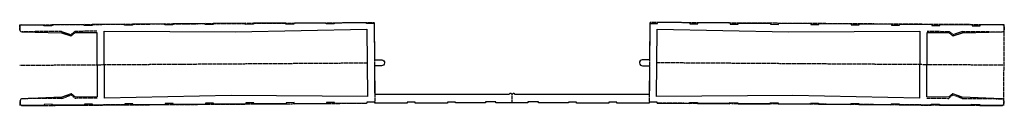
# Model space of a CAD drawing. Header units: millimetres. Extents: x -122 to 122, y -15 to 6.
import ezdxf

# ---------------------------------------------------------------- set-up
doc = ezdxf.new("R2010")
doc.units = ezdxf.units.MM
doc.linetypes.add('DASHED', pattern=[0.2068, 0.1655, -0.0413])

msp = doc.modelspace()

# ---------------------------------------------------------------- linework, layer by layer
at = {"color": 190, "linetype": 'DASHED', "lineweight": 25, "true_color": 0x8018ff}
for p, q in [((-122.09, 5.15), (-34.19, 5.76)), ((-122.09, 5.15), (-116.09, 5.19)), ((-122.08, 3.95), (-122.09, 5.15)), ((-54.09, 5.62), (-46.09, 5.68)), ((-44.09, 5.69), (-36.09, 5.75)), ((-34.19, 5.76), (-34.19, 5.51)), ((-34.19, 5.76), (-34.06, -14.22)), ((-34.19, 5.51), (-34.13, -3.24)), ((34.15, 5.76), (34.01, -14.22)), ((34.15, 5.51), (34.09, -3.24)), ((34.15, 5.76), (34.15, 5.51)), ((122.05, 5.15), (34.15, 5.76)), ((44.05, 5.69), (36.05, 5.75)), ((54.05, 5.62), (46.05, 5.68)), ((122.05, 5.15), (116.05, 5.19)), ((121.91, -14.85), (122.05, 5.15)), ((-111.73, 3.52), (-121.58, 3.45)), ((-111.73, 3.52), (-109.41, 2.7)), ((-109.41, 2.7), (-108.43, 3.54)), ((-102.97, 3.58), (-108.43, 3.54)), ((102.93, 3.58), (108.38, 3.54)), ((109.37, 2.7), (108.38, 3.54)), ((111.68, 3.52), (109.37, 2.7)), ((111.68, 3.52), (121.54, 3.45)), ((-122.02, -4.85), (-35.92, -4.25)), ((121.98, -4.85), (35.88, -4.25)), ((-34.12, -5.24), (-34.07, -12.07)), ((34.07, -5.24), (34.02, -12.07)), ((-0.02, -14.17), (-0.02, -12.08)), ((-121.95, -14.85), (-121.96, -13.65)), ((-111.61, -13.08), (-121.46, -13.15)), ((-121.45, -14.85), (-36, -14.25)), ((-111.61, -13.08), (-109.31, -12.22)), ((-109.31, -12.22), (-108.31, -13.06)), ((-102.86, -13.02), (-108.31, -13.06)), ((-54, -14.38), (-46, -14.32)), ((121.41, -14.85), (35.95, -14.25)), ((53.95, -14.38), (45.95, -14.32)), ((102.81, -13.02), (108.26, -13.06)), ((109.27, -12.22), (108.26, -13.06)), ((111.56, -13.08), (109.27, -12.22)), ((111.56, -13.08), (121.42, -13.15)), ((-121.45, -14.85), (-116, -14.81)), ((-116, -14.81), (-121.45, -14.85)), ((-106, -14.74), (-114, -14.79)), ((-96, -14.67), (-104, -14.73)), ((95.95, -14.67), (103.95, -14.73)), ((105.95, -14.74), (113.95, -14.79)), ((121.41, -14.85), (115.95, -14.81)), ((115.95, -14.81), (121.41, -14.85))]:
    msp.add_line(p, q, dxfattribs=at)
for p, q in [((-121.59, 5.15), (-116.09, 5.19)), ((-54.09, 5.62), (-46.09, 5.68)), ((-44.09, 5.69), (-36.09, 5.75)), ((-36.09, 5.5), (-36.09, 5.75)), ((-34.19, 5.51), (-36.09, 5.5)), ((-34.19, 5.51), (-34.13, -3.24)), ((34.15, 5.51), (34.09, -3.24)), ((34.15, 5.51), (36.05, 5.5)), ((36.05, 5.5), (36.05, 5.75)), ((44.05, 5.69), (36.05, 5.75)), ((54.05, 5.62), (46.05, 5.68)), ((121.55, 5.15), (116.05, 5.19)), ((-122.09, 4.65), (-122.08, 3.95)), ((-122.09, 4.65), (-122.08, 3.95)), ((122.04, 4.65), (122.04, 3.95)), ((122.04, 4.65), (122.04, 3.95)), ((-34.12, -5.24), (-34.07, -12.07)), ((34.07, -5.24), (34.02, -12.07)), ((-0.02, -12.08), (0.29, -11.87)), ((34.02, -12.07), (0.68, -12.07)), ((0.68, -12.07), (0.68, -12.07)), ((-121.96, -13.65), (-121.96, -14.35)), ((-121.96, -13.65), (-121.96, -14.35)), ((-94, -14.66), (-86, -14.6)), ((-86, -14.6), (-94, -14.66)), ((-84, -14.59), (-76, -14.53)), ((-76, -14.53), (-84, -14.59)), ((-74, -14.52), (-66, -14.46)), ((-66, -14.46), (-74, -14.52)), ((-64, -14.45), (-56, -14.39)), ((-56, -14.39), (-64, -14.45)), ((-54, -14.38), (-46, -14.32)), ((-46, -14.32), (-54, -14.38)), ((53.95, -14.38), (45.95, -14.32)), ((45.95, -14.32), (53.95, -14.38)), ((63.95, -14.45), (55.95, -14.39)), ((55.95, -14.39), (63.95, -14.45)), ((73.95, -14.52), (65.95, -14.46)), ((65.95, -14.46), (73.95, -14.52)), ((75.95, -14.53), (83.95, -14.59)), ((83.95, -14.59), (75.95, -14.53)), ((93.95, -14.66), (85.95, -14.6)), ((85.95, -14.6), (93.95, -14.66)), ((121.92, -13.65), (121.91, -14.35)), ((121.92, -13.65), (121.91, -14.35)), ((-121.45, -14.85), (-116, -14.81)), ((-116, -14.81), (-121.45, -14.85)), ((-114, -14.79), (-106, -14.74)), ((-106, -14.74), (-114, -14.79)), ((-104, -14.73), (-96, -14.67)), ((-96, -14.67), (-104, -14.73)), ((103.95, -14.73), (95.95, -14.67)), ((95.95, -14.67), (103.95, -14.73)), ((113.95, -14.79), (105.95, -14.74)), ((105.95, -14.74), (113.95, -14.79)), ((121.41, -14.85), (115.95, -14.81)), ((115.95, -14.81), (121.41, -14.85))]:
    msp.add_line(p, q)
for points in [[(-54.09, 5.62), (-54.09, 5.37), (-56.09, 5.36), (-56.09, 5.61), (-64.09, 5.55), (-64.09, 5.3), (-66.09, 5.29), (-66.09, 5.54), (-74.09, 5.48), (-74.09, 5.23), (-76.09, 5.22), (-76.09, 5.47), (-84.09, 5.41), (-84.09, 5.16), (-86.09, 5.15), (-86.09, 5.4), (-94.09, 5.34), (-94.09, 5.09), (-96.09, 5.08), (-96.09, 5.33), (-104.09, 5.27), (-104.09, 5.02), (-106.09, 5.01), (-106.09, 5.26), (-114.09, 5.2), (-114.09, 4.95), (-116.09, 4.94), (-116.09, 5.19)], [(-44.09, 5.69), (-44.09, 5.44), (-46.09, 5.43), (-46.09, 5.68)], [(44.05, 5.69), (44.05, 5.44), (46.05, 5.43), (46.05, 5.68)], [(54.05, 5.62), (54.05, 5.37), (56.05, 5.36), (56.05, 5.61), (64.05, 5.55), (64.05, 5.3), (66.05, 5.29), (66.05, 5.54), (74.05, 5.48), (74.05, 5.23), (76.05, 5.22), (76.05, 5.47), (84.05, 5.41), (84.05, 5.16), (86.05, 5.15), (86.05, 5.4), (94.05, 5.34), (94.05, 5.09), (96.05, 5.08), (96.05, 5.33), (104.05, 5.27), (104.05, 5.02), (106.05, 5.01), (106.05, 5.26), (114.05, 5.2), (114.05, 4.95), (116.05, 4.94), (116.05, 5.19)], [(-121.58, 3.45), (-111.73, 3.22), (-109.41, 2.4), (-108.43, 3.24), (-102.97, 3.28), (-102.86, -12.72), (-108.31, -12.76), (-109.31, -11.92), (-111.61, -12.78), (-121.46, -13.15)], [(121.42, -13.15), (111.56, -12.78), (109.27, -11.92), (108.26, -12.76), (102.81, -12.72), (102.92, 3.28), (108.38, 3.24), (109.37, 2.4), (111.68, 3.22), (121.54, 3.45)], [(-114, -14.79), (-114, -14.54), (-116, -14.56), (-116, -14.81)], [(-104, -14.73), (-104, -14.48), (-106, -14.49), (-106, -14.74)], [(-94, -14.66), (-94, -14.41), (-96, -14.42), (-96, -14.67)], [(-84, -14.59), (-84, -14.34), (-86, -14.35), (-86, -14.6)], [(-74, -14.52), (-74, -14.27), (-76, -14.28), (-76, -14.53)], [(-64, -14.45), (-64, -14.2), (-66, -14.21), (-66, -14.46)], [(-54, -14.38), (-54, -14.13), (-56, -14.14), (-56, -14.39)], [(-36, -14.25), (-44, -14.31), (-44, -14.06), (-46, -14.07), (-46, -14.32)], [(-0.02, -14.17), (-3.99, -14.17), (-3.99, -13.92), (-6.62, -13.92), (-6.62, -14.17), (-14, -14.17), (-14, -13.99), (-16, -13.99), (-16, -14.24), (-24, -14.24), (-24, -13.99), (-26, -13.99), (-26, -14.24), (-34, -14.24), (-34, -13.99), (-36, -14), (-36, -14.25)], [(35.95, -14.25), (35.96, -14), (33.95, -13.99), (33.95, -14.24), (25.95, -14.24), (25.95, -13.99), (23.95, -13.99), (23.95, -14.24), (15.95, -14.24), (15.95, -13.99), (13.95, -13.99), (13.95, -14.17), (6.58, -14.17), (6.58, -13.92), (3.94, -13.92), (3.94, -14.17), (-0.02, -14.17)], [(35.95, -14.25), (43.95, -14.31), (43.96, -14.06), (45.96, -14.07), (45.95, -14.32)], [(53.95, -14.38), (53.96, -14.13), (55.96, -14.14), (55.95, -14.39)], [(63.95, -14.45), (63.96, -14.2), (65.96, -14.21), (65.95, -14.46)], [(73.95, -14.52), (73.96, -14.27), (75.96, -14.28), (75.95, -14.53)], [(83.95, -14.59), (83.96, -14.34), (85.96, -14.35), (85.95, -14.6)], [(93.95, -14.66), (93.96, -14.41), (95.95, -14.42), (95.95, -14.67)], [(103.95, -14.73), (103.95, -14.48), (105.95, -14.49), (105.95, -14.74)], [(113.95, -14.79), (113.95, -14.54), (115.95, -14.56), (115.95, -14.81)]]:
    msp.add_lwpolyline(points)
for points in [[(-35.98, 4.07), (-35.87, -12.57), (-69.66, -12.38), (-101.06, -13), (-101.17, 3.6), (-68.57, 3.42)], [(35.82, -12.57), (35.94, 4.07), (68.53, 3.42), (101.13, 3.6), (101.01, -13), (69.62, -12.38)]]:
    msp.add_lwpolyline(points, close=True)
for points in [[(-34.13, -3.24, 0.414214), (-33.88, -3.49), (-32.33, -3.48, -1), (-32.42, -4.98), (-33.87, -4.99, 0.414214), (-34.12, -5.24)], [(34.09, -3.24, -0.414214), (33.83, -3.49), (32.28, -3.48, 1), (32.37, -4.98), (33.82, -4.99, -0.414214), (34.07, -5.24)], [(-0.02, -12.08), (-0.33, -11.87, 0.603394), (-0.72, -12.07), (-0.72, -12.07), (-34.07, -12.07)]]:
    msp.add_lwpolyline(points, format="xyb")
for centre, radius, start, end in [((-121.59, 4.65), 0.5, 90.4, 180.4), ((121.54, 4.65), 0.5, 359.6, 89.6), ((-121.58, 3.95), 0.5, 180.4, 270.4), ((121.54, 3.95), 0.5, 269.6, 359.6), ((0.43, -12.07), 0.25, 0, 124.4261), ((-121.46, -13.65), 0.5, 90.4, 180.4), ((-121.46, -14.35), 0.5, 180.4, 270.4), ((121.41, -14.35), 0.5, 269.6, 359.6), ((121.42, -13.65), 0.5, 359.6, 89.6)]:
    msp.add_arc(centre, radius, start, end)

doc.saveas('drawing.dxf')
